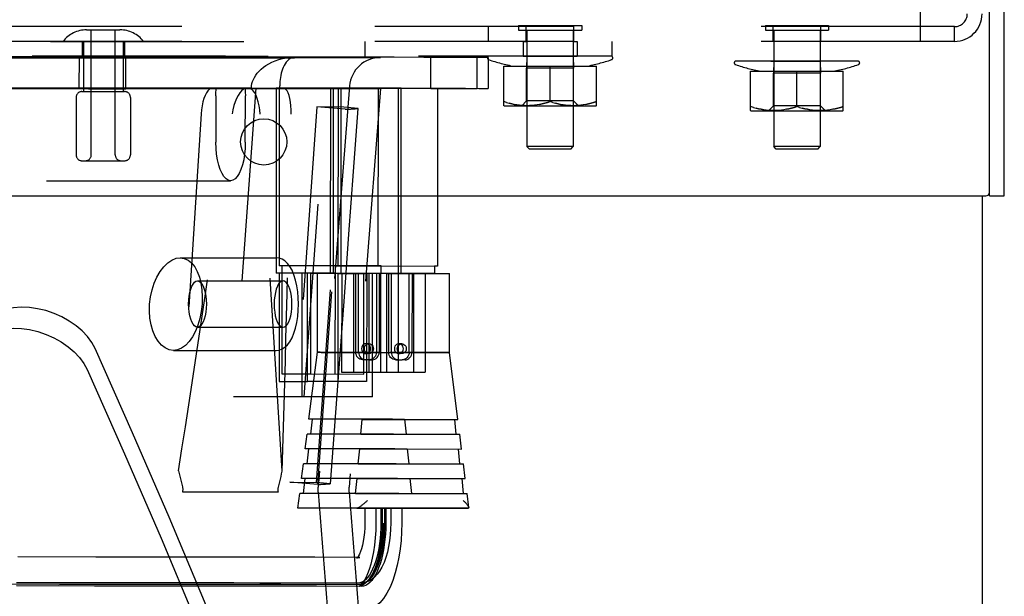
# Model space of a CAD drawing. Header units: inches. Extents: x 0 to 142, y 0 to 92.
# Tile 46 of 65: x 86.28 to 90.27, y 47.35 to 49.69. Entities that reach past the tile are written whole.
import ezdxf

# ---------------------------------------------------------------- set-up
doc = ezdxf.new("R2010")
doc.units = ezdxf.units.IN
doc.header["$LTSCALE"] = 7.824912
doc.header["$MEASUREMENT"] = 0
doc.linetypes.add('HIDDEN', pattern=[0.2, 0.1, -0.1])
doc.layers.get('0').update_dxf_attribs({"linetype": 'CONTINUOUS'})
for name, color, linetype in [('02___PRT_ALL_AXES', 7, 'CONTINUOUS'), ('03___PRT_ALL_CURVES', 7, 'CONTINUOUS'), ('BODY_1PC', 7, 'CONTINUOUS'), ('DEFAULT_2', 8, 'HIDDEN')]:
    doc.layers.add(name, color=color, linetype=linetype)
doc.styles.get("Standard").update_dxf_attribs({"font": 'arial.ttf'})
doc.dimstyles.new('DIMSTYLE_3', dxfattribs={"dimtxt": 0.627667, "dimasz": 0.836889, "dimexe": 0.09, "dimexo": 0.07, "dimgap": 0.0375, "dimtad": 0, "dimtih": 1, "dimtoh": 1, "dimzin": 4, "dimdsep": 46, "dimtxsty": 'Standard', "dimblk": '_FILLED', "dimblk1": '_FILLED', "dimblk2": '_FILLED', "dimcen": 0.09, "dimazin": 1, "dimtfac": 1, "dimtdec": 3, "dimtofl": 0, "dimtmove": 0, "dimatfit": 3, "dimldrblk": '_FILLED', "dimfxl": 1, "dimtolj": 1, "dimtzin": 4, "dimarcsym": 0})

# ---------------------------------------------------------------- blocks, each defined once
blk = doc.blocks.new('_FILLED')
at = {"color": 0, "linetype": 'ByBlock'}
blk.add_solid([(0, 0), (-1, 0.2), (-1, -0.2)], dxfattribs=at)
blk = doc.blocks.new('*D19')
at = {"layer": 'BODY_1PC', "color": 2, "linetype": 'Continuous'}
for p, q in [((75.1826, 39.7501), (78.8206, 39.7501)), ((88.9756, 39.7501), (85.3376, 39.7501))]:
    blk.add_line(p, q, dxfattribs=at)
at = {"layer": 'BODY_1PC', "color": 2, "linetype": 'Continuous', "xscale": 0.8368889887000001, "yscale": 0.8368889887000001, "zscale": 0.8368889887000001, "rotation": 180}
blk.add_blockref('_FILLED', (75.1826, 39.7501), dxfattribs=at)
at = {"layer": 'BODY_1PC', "color": 2, "linetype": 'Continuous', "xscale": 0.8368889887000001, "yscale": 0.8368889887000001, "zscale": 0.8368889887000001}
blk.add_blockref('_FILLED', (88.9756, 39.7501), dxfattribs=at)
at = {"layer": 'BODY_1PC', "color": 2, "linetype": 'Continuous', "insert": (82.0791, 40.0639), "char_height": 0.627667, "width": 5.889334, "attachment_point": 2, "line_spacing_factor": 0.9}
blk.add_mtext('13.79 USABLE\\PDEPTH', dxfattribs=at)

msp = doc.modelspace()

# ---------------------------------------------------------------- linework, layer by layer
at = {"color": 3, "linetype": 'Continuous'}
for p, q in [((90.2056, 48.9901), (90.2056, 51.9881)), ((90.2656, 48.9751), (90.2656, 51.9881)), ((76.3106, 48.9751), (90.1906, 48.9751)), ((90.1756, 48.9751), (90.1756, 5.1001))]:
    msp.add_line(p, q, dxfattribs=at)
at = {"color": 7, "linetype": 'Continuous'}
for q in [(90.2056, 48.9901), (90.2656, 48.9751)]:
    msp.add_line((90.2056, 48.9751), q, dxfattribs=at)
at = {"color": 3, "linetype": 'Continuous'}
msp.add_arc((90.1906, 48.9901), 0.015, 270, 360, dxfattribs=at)
at = {"layer": '02___PRT_ALL_AXES', "color": 8, "linetype": 'HIDDEN'}
for p, q in [((88.329, 49.6001), (88.329, 49.6601)), ((88.5221, 49.6601), (88.329, 49.6601)), ((88.5221, 49.6001), (88.5221, 49.6601)), ((89.329, 49.6001), (89.329, 49.6601)), ((89.5221, 49.6601), (89.329, 49.6601)), ((89.5221, 49.6001), (89.5221, 49.6601)), ((83.2721, 49.6001), (87.6756, 49.6001)), ((86.5301, 49.6001), (86.5301, 49.5401)), ((86.7011, 49.6001), (86.7011, 49.5401)), ((87.6756, 49.6001), (87.6756, 49.5401)), ((88.3161, 49.6001), (88.3161, 49.5401)), ((88.3161, 49.6001), (88.329, 49.6001)), ((88.5221, 49.6001), (88.329, 49.6001)), ((88.5221, 49.6001), (88.5351, 49.6001)), ((88.5351, 49.6001), (88.5351, 49.5401)), ((89.5221, 49.6001), (89.329, 49.6001)), ((78.6756, 49.5401), (87.6756, 49.5401)), ((88.3161, 49.5401), (88.5351, 49.5401)), ((86.5356, 49.3971), (86.6956, 49.3971)), ((86.5056, 49.3736), (86.5056, 49.1406)), ((86.7256, 49.3736), (86.7256, 49.1406)), ((87.6754, 47.7099), (87.6753, 47.6499)), ((87.6754, 47.7099), (87.7453, 47.7098)), ((87.7201, 47.7098), (87.72, 47.6498)), ((87.7411, 47.7098), (87.7515, 47.7098)), ((87.7551, 47.7098), (87.7804, 47.7098)), ((87.7804, 47.7098), (87.7803, 47.6498)), ((87.8032, 47.7098), (87.8214, 47.7098)), ((87.8214, 47.7098), (87.825, 47.7098)), ((87.8251, 47.7098), (87.825, 47.6498)), ((87.825, 47.7098), (87.8251, 47.7098))]:
    msp.add_line(p, q, dxfattribs=at)
for points in [[(87.7201, 47.7098), (87.7205, 47.7098), (87.7411, 47.7098)], [(87.7515, 47.7098), (87.7572, 47.7098), (87.769, 47.7098)], [(87.769, 47.7098), (87.7751, 47.7098), (87.7869, 47.7098)], [(87.7869, 47.7098), (87.7926, 47.7098), (87.8032, 47.7098)]]:
    msp.add_lwpolyline(points, dxfattribs=at)
at = {"layer": '02___PRT_ALL_AXES', "color": 3, "linetype": 'Continuous'}
msp.add_circle((87.2656, 49.1931), 0.0935, dxfattribs=at)
at = {"layer": '03___PRT_ALL_CURVES', "color": 8, "linetype": 'HIDDEN'}
for points in [[(87.7502, 47.6498), (87.7483, 47.6013), (87.7429, 47.5546), (87.7341, 47.5115), (87.7221, 47.4731), (87.7076, 47.4421), (87.6912, 47.4191), (87.6733, 47.4049), (87.6544, 47.4)], [(87.6544, 47.4), (87.3343, 47.4004), (86.9262, 47.4009), (86.4386, 47.4014), (85.8814, 47.4019), (85.2504, 47.4023), (84.5835, 47.4028)]]:
    msp.add_lwpolyline(points, dxfattribs=at)
at = {"layer": 'DEFAULT_2', "color": 8, "linetype": 'HIDDEN'}
for p, q in [((89.9256, 49.6001), (89.9256, 50.3163)), ((90.0636, 49.6601), (70.7671, 49.6601)), ((88.1756, 49.6001), (88.1756, 49.6601)), ((88.2976, 49.6641), (88.2976, 49.6461)), ((88.2976, 49.6641), (88.5536, 49.6641)), ((88.5536, 49.6641), (88.5536, 49.6461)), ((89.2976, 49.6641), (89.2976, 49.6461)), ((89.2976, 49.6641), (89.5536, 49.6641)), ((89.5536, 49.6641), (89.5536, 49.6461)), ((90.0636, 49.6001), (90.0636, 49.6601)), ((86.5478, 49.6471), (86.6833, 49.6471)), ((86.5671, 49.1406), (86.5671, 49.6471)), ((86.6641, 49.1406), (86.6641, 49.6471)), ((88.2976, 49.6461), (88.5536, 49.6461)), ((88.3316, 49.6461), (88.3316, 49.1741)), ((88.5196, 49.6461), (88.5196, 49.1741)), ((89.2976, 49.6461), (89.5536, 49.6461)), ((89.3316, 49.6461), (89.3316, 49.1741)), ((89.5196, 49.6461), (89.5196, 49.1741)), ((90.0636, 49.6001), (70.7671, 49.6001)), ((86.5356, 49.6001), (86.5356, 49.3971)), ((86.6956, 49.6001), (86.6956, 49.3971)), ((88.6756, 49.6001), (88.6756, 49.5401)), ((88.6756, 49.5401), (77.6756, 49.5401)), ((88.3195, 49.5401), (88.3318, 49.5384)), ((88.3318, 49.5384), (88.3306, 49.4912)), ((88.5194, 49.5384), (88.3318, 49.5384)), ((88.5316, 49.5401), (88.5194, 49.5384)), ((88.5194, 49.5384), (88.5206, 49.4912)), ((88.6756, 49.5401), (88.6756, 49.5401)), ((84.8206, 49.5366), (87.3908, 49.5359)), ((86.5186, 49.4089), (86.5187, 49.5371)), ((86.5258, 49.5371), (86.5187, 49.5371)), ((86.5258, 49.5339), (86.5187, 49.5339)), ((86.5559, 49.5371), (86.5258, 49.5371)), ((86.5559, 49.5338), (86.5258, 49.5339)), ((86.5849, 49.5371), (86.5559, 49.5371)), ((86.5849, 49.5338), (86.5559, 49.5338)), ((86.6172, 49.537), (86.5849, 49.5371)), ((86.6172, 49.5338), (86.5849, 49.5338)), ((86.649, 49.537), (86.6172, 49.537)), ((86.649, 49.5338), (86.6172, 49.5338)), ((86.6764, 49.537), (86.649, 49.537)), ((86.6764, 49.5338), (86.649, 49.5338)), ((86.7058, 49.537), (86.6764, 49.537)), ((86.7058, 49.5338), (86.6764, 49.5338)), ((86.7067, 49.537), (86.7058, 49.537)), ((86.7067, 49.5338), (86.7058, 49.5338)), ((86.7066, 49.4088), (86.7067, 49.537)), ((87.9425, 49.4098), (87.9425, 49.5348)), ((87.9497, 49.5348), (87.9425, 49.5348)), ((87.9797, 49.5348), (87.9497, 49.5348)), ((88.0088, 49.5348), (87.9797, 49.5348)), ((88.041, 49.5347), (88.0088, 49.5348)), ((88.0728, 49.5347), (88.041, 49.5347)), ((88.1003, 49.5347), (88.0728, 49.5347)), ((88.1297, 49.5347), (88.1003, 49.5347)), ((88.1305, 49.5347), (88.1297, 49.5347)), ((88.1305, 49.4097), (88.1305, 49.5347)), ((88.1752, 49.5347), (88.1751, 49.4097)), ((88.2381, 49.3399), (88.2381, 49.4993)), ((88.2381, 49.4993), (88.6131, 49.4993)), ((88.4256, 49.3567), (88.4256, 49.4993)), ((88.6131, 49.3399), (88.6131, 49.4993)), ((89.6756, 49.5201), (89.1755, 49.5201)), ((89.3195, 49.5201), (89.3318, 49.5184)), ((89.3318, 49.5184), (89.3306, 49.4712)), ((89.5194, 49.5184), (89.3318, 49.5184)), ((89.5316, 49.5201), (89.5194, 49.5184)), ((89.5194, 49.5184), (89.5206, 49.4712)), ((88.3306, 49.3593), (88.3306, 49.4912)), ((88.5206, 49.4912), (88.3306, 49.4912)), ((88.5206, 49.3593), (88.5206, 49.4912)), ((89.2381, 49.3199), (89.2381, 49.4793)), ((89.2381, 49.4793), (89.6131, 49.4793)), ((89.3306, 49.3393), (89.3306, 49.4712)), ((89.5206, 49.4712), (89.3306, 49.4712)), ((89.4256, 49.3367), (89.4256, 49.4793)), ((89.5206, 49.3393), (89.5206, 49.4712)), ((89.6131, 49.3199), (89.6131, 49.4793)), ((87.331, 49.4173), (87.3309, 49.4205)), ((87.6135, 49.4197), (87.4867, 47.7947)), ((86.5186, 49.4121), (86.5555, 49.4121)), ((86.5186, 49.4089), (86.5555, 49.4088)), ((86.5291, 49.3971), (86.7021, 49.3971)), ((86.5555, 49.4121), (86.5843, 49.4121)), ((86.5555, 49.4088), (86.5843, 49.4088)), ((86.5843, 49.4121), (86.6164, 49.412)), ((86.5843, 49.4088), (86.6164, 49.4088)), ((86.6164, 49.412), (86.6482, 49.412)), ((86.6164, 49.4088), (86.6482, 49.4088)), ((86.6482, 49.412), (86.6758, 49.412)), ((86.6482, 49.4088), (86.6758, 49.4088)), ((86.6758, 49.412), (86.7057, 49.412)), ((86.6758, 49.4088), (86.7057, 49.4088)), ((86.7057, 49.412), (86.7066, 49.412)), ((86.7057, 49.4088), (86.7066, 49.4088)), ((87.0591, 49.4111), (87.0591, 49.4111)), ((87.1988, 49.4111), (87.0591, 49.4111)), ((87.0718, 49.3801), (87.0717, 49.1921)), ((87.233, 49.4112), (87.1426, 48.1612)), ((87.19, 49.4109), (87.331, 49.4109)), ((87.1911, 49.1919), (87.1912, 49.3799)), ((87.214, 49.411), (87.1988, 49.4111)), ((87.2039, 49.4109), (87.3436, 49.4108)), ((87.3165, 49.4111), (87.3161, 48.6611)), ((87.5475, 49.4111), (87.3165, 49.4111)), ((87.328, 49.4111), (87.3276, 48.6911)), ((87.3436, 49.4108), (87.331, 49.4109)), ((87.4296, 48.1607), (87.52, 49.4107)), ((87.8225, 49.4106), (87.52, 49.4107)), ((87.5355, 49.4111), (87.5352, 48.6611)), ((87.5475, 49.4111), (87.5471, 48.6611)), ((87.5678, 48.6907), (87.5681, 49.4107)), ((87.5681, 49.4107), (87.9055, 49.4106)), ((87.5792, 48.6607), (87.5796, 49.4107)), ((87.7381, 49.4099), (87.6121, 47.7947)), ((87.7299, 49.411), (87.6653, 49.411)), ((87.7295, 48.691), (87.7299, 49.411)), ((87.7299, 49.411), (87.97, 49.4106)), ((87.8106, 49.4106), (87.8102, 48.6606)), ((87.8222, 48.6606), (87.8225, 49.4106)), ((87.9425, 49.4098), (87.9794, 49.4098)), ((87.97, 49.4106), (87.9697, 48.6906)), ((87.9794, 49.4098), (88.0081, 49.4098)), ((88.0081, 49.4098), (88.0402, 49.4097)), ((88.0402, 49.4097), (88.0721, 49.4097)), ((88.0721, 49.4097), (88.0996, 49.4097)), ((88.0996, 49.4097), (88.1295, 49.4097)), ((88.1295, 49.4097), (88.1305, 49.4097)), ((88.2391, 49.3393), (88.2377, 49.3401)), ((88.249, 49.3532), (88.2381, 49.3567)), ((88.2391, 49.3393), (88.6121, 49.3393)), ((88.3306, 49.3593), (88.3106, 49.3393)), ((88.3318, 49.3399), (88.3216, 49.3401)), ((88.5206, 49.3593), (88.3306, 49.3593)), ((88.3625, 49.3418), (88.3728, 49.3433)), ((88.4365, 49.3532), (88.4256, 49.3567)), ((88.5193, 49.3399), (88.5091, 49.3401)), ((88.5206, 49.3593), (88.5406, 49.3393)), ((88.55, 49.3418), (88.5603, 49.3433)), ((88.6121, 49.3393), (88.6135, 49.3401)), ((89.3306, 49.3393), (89.3106, 49.3193)), ((89.5206, 49.3393), (89.3306, 49.3393)), ((89.5206, 49.3393), (89.5406, 49.3193)), ((87.0119, 49.3063), (86.9208, 47.8607)), ((87.3408, 47.86), (87.251, 49.306)), ((87.4814, 49.3354), (87.3714, 47.8159)), ((87.4798, 47.8142), (87.5897, 49.3337)), ((87.5897, 49.3337), (87.4814, 49.3354)), ((87.5953, 49.3254), (87.4814, 49.3354)), ((87.4845, 47.806), (87.5953, 49.3254)), ((87.6485, 49.3286), (87.5897, 49.3337)), ((89.2391, 49.3193), (89.2377, 49.3201)), ((89.249, 49.3332), (89.2381, 49.3367)), ((89.2391, 49.3193), (89.6121, 49.3193)), ((89.3318, 49.3199), (89.3216, 49.3201)), ((89.3625, 49.3218), (89.3728, 49.3233)), ((89.4365, 49.3332), (89.4256, 49.3367)), ((89.5193, 49.3199), (89.5091, 49.3201)), ((89.55, 49.3218), (89.5603, 49.3233)), ((89.6121, 49.3193), (89.6135, 49.3201)), ((88.5196, 49.1741), (88.3316, 49.1741)), ((88.3416, 49.1641), (88.3316, 49.1741)), ((88.5096, 49.1641), (88.3416, 49.1641)), ((88.5096, 49.1641), (88.5196, 49.1741)), ((89.5196, 49.1741), (89.3316, 49.1741)), ((89.3416, 49.1641), (89.3316, 49.1741)), ((89.5096, 49.1641), (89.3416, 49.1641)), ((89.5096, 49.1641), (89.5196, 49.1741)), ((86.5291, 49.1171), (86.7021, 49.1171)), ((84.8204, 49.0366), (87.1314, 49.036)), ((86.9271, 48.724), (87.3161, 48.7239)), ((87.4316, 48.6611), (87.3161, 48.6611)), ((87.7295, 48.691), (87.3276, 48.6911)), ((87.3281, 48.6611), (87.3279, 48.2236)), ((87.3396, 48.6911), (87.3394, 48.2536)), ((87.4197, 48.6611), (87.4194, 48.1611)), ((87.5352, 48.6611), (87.4197, 48.6611)), ((87.4436, 48.6611), (87.4316, 48.6611)), ((87.4434, 48.2236), (87.4436, 48.6611)), ((87.4551, 48.661), (87.4549, 48.2535)), ((87.7629, 48.661), (87.4551, 48.661)), ((87.4828, 48.3413), (87.483, 48.661)), ((87.5471, 48.6611), (87.5352, 48.6611)), ((87.5556, 48.2532), (87.5558, 48.6907)), ((87.5558, 48.6907), (87.9577, 48.6906)), ((87.5671, 48.2232), (87.5673, 48.6607)), ((87.5673, 48.6607), (87.6828, 48.6607)), ((87.5815, 48.661), (87.5813, 48.261)), ((87.6293, 48.6609), (87.5815, 48.661)), ((87.6293, 48.6609), (87.6291, 48.2609)), ((87.8104, 48.6608), (87.6293, 48.6609)), ((87.6386, 48.3409), (87.6388, 48.6609)), ((87.6502, 48.6609), (87.6388, 48.6609)), ((87.6501, 48.3409), (87.6502, 48.6609)), ((87.7334, 48.6609), (87.6502, 48.6609)), ((87.6711, 48.2532), (87.6713, 48.6607)), ((87.6828, 48.6607), (87.6826, 48.2232)), ((87.6947, 48.6607), (87.6828, 48.6607)), ((87.6913, 48.6608), (87.6911, 48.2608)), ((87.7391, 48.6607), (87.6913, 48.6608)), ((87.8102, 48.6606), (87.6947, 48.6607)), ((87.7064, 48.1606), (87.7067, 48.6606)), ((87.7219, 48.6609), (87.7218, 48.3409)), ((87.7415, 48.691), (87.7295, 48.691)), ((87.7334, 48.6609), (87.7332, 48.3409)), ((87.7391, 48.6607), (87.739, 48.2607)), ((87.9202, 48.6607), (87.7391, 48.6607)), ((87.7415, 48.661), (87.7415, 48.691)), ((87.9577, 48.6606), (87.7415, 48.661)), ((87.7626, 48.6609), (87.7624, 48.2609)), ((87.7629, 48.661), (87.8021, 48.6609)), ((87.7717, 48.6607), (87.7716, 48.3407)), ((87.7832, 48.6607), (87.7717, 48.6607)), ((87.7831, 48.3407), (87.7832, 48.6607)), ((87.8021, 48.6609), (88.0187, 48.6606)), ((87.8104, 48.6608), (87.8102, 48.2608)), ((87.8222, 48.6606), (87.8102, 48.6606)), ((87.8547, 48.3407), (87.8549, 48.6607)), ((87.8664, 48.6607), (87.8662, 48.3407)), ((87.8724, 48.6607), (87.8722, 48.2607)), ((87.9202, 48.6607), (87.92, 48.2607)), ((87.9577, 48.6906), (87.9577, 48.6606)), ((87.9697, 48.6906), (87.9577, 48.6906)), ((88.0186, 48.3409), (88.0187, 48.6606)), ((86.9973, 48.6305), (87.3438, 48.6304)), ((86.9973, 48.4425), (87.3437, 48.4424)), ((86.8997, 48.349), (87.316, 48.3489)), ((87.449, 48.0701), (87.4828, 48.3413)), ((87.6994, 48.3407), (87.4851, 48.341)), ((87.4979, 48.341), (87.7628, 48.341)), ((87.6917, 48.3759), (87.6802, 48.3759)), ((88.0163, 48.3406), (87.802, 48.3409)), ((87.8247, 48.3757), (87.8132, 48.3757)), ((88.0521, 48.0696), (88.0186, 48.3409)), ((87.694, 48.3109), (87.6663, 48.3109)), ((87.6778, 48.3109), (87.6663, 48.3109)), ((87.6663, 48.3109), (87.6663, 48.3109)), ((87.6778, 48.3109), (87.6778, 48.3109)), ((87.6916, 48.3359), (87.6802, 48.3359)), ((87.694, 48.3109), (87.7055, 48.3109)), ((87.7349, 48.3407), (87.7311, 48.3407)), ((87.7349, 48.3407), (88.0001, 48.3406)), ((87.7993, 48.3107), (87.827, 48.3107)), ((87.8107, 48.3107), (87.7993, 48.3107)), ((87.7993, 48.3107), (87.7993, 48.3107)), ((87.8107, 48.3107), (87.8108, 48.3107)), ((87.8246, 48.3357), (87.8131, 48.3357)), ((87.8385, 48.3107), (87.827, 48.3107)), ((87.3279, 48.2236), (87.4434, 48.2236)), ((87.3394, 48.2536), (87.4549, 48.2535)), ((87.6826, 48.2232), (87.4434, 48.2236)), ((87.4549, 48.2535), (87.6711, 48.2532)), ((87.5813, 48.261), (87.7624, 48.2609)), ((87.6911, 48.2608), (87.8722, 48.2607)), ((87.7624, 48.2609), (87.8102, 48.2608)), ((87.8722, 48.2607), (87.92, 48.2607)), ((87.4194, 48.1611), (87.1426, 48.1612)), ((87.7064, 48.1606), (87.4194, 48.1611)), ((87.7866, 48.07), (87.449, 48.0701)), ((87.4618, 48.07), (87.4554, 48.01)), ((87.6586, 48.0097), (87.665, 48.0697)), ((87.665, 48.0697), (88.0521, 48.0696)), ((87.7866, 48.07), (87.8362, 48.0699)), ((87.8362, 48.0699), (87.8425, 48.0099)), ((88.0457, 48.0096), (88.0394, 48.0696)), ((87.4341, 47.9501), (87.4416, 48.0101)), ((87.7918, 48.01), (87.4416, 48.0101)), ((87.6586, 48.0097), (88.0457, 48.0096)), ((87.7918, 48.01), (87.8425, 48.0099)), ((88.0457, 48.0096), (88.0595, 48.0096)), ((88.0669, 47.9496), (88.0595, 48.0096)), ((87.7971, 47.95), (87.4341, 47.9501)), ((87.4468, 47.95), (87.4404, 47.89)), ((87.6479, 47.8897), (87.6543, 47.9497)), ((87.6543, 47.9497), (88.0669, 47.9496)), ((87.7971, 47.95), (87.8467, 47.9499)), ((87.8467, 47.9499), (87.8531, 47.8899)), ((88.0605, 47.8896), (88.0542, 47.9496)), ((87.4192, 47.8301), (87.4266, 47.8901)), ((87.8024, 47.89), (87.4266, 47.8901)), ((87.6479, 47.8897), (88.0605, 47.8896)), ((87.8024, 47.89), (87.8531, 47.8899)), ((88.0605, 47.8896), (88.0743, 47.8896)), ((88.0818, 47.8296), (88.0743, 47.8896)), ((87.8076, 47.83), (87.4192, 47.8301)), ((87.4319, 47.8301), (87.4255, 47.7701)), ((87.6373, 47.7697), (87.6437, 47.8297)), ((87.6437, 47.8297), (88.0818, 47.8296)), ((87.8076, 47.83), (87.8573, 47.8299)), ((87.8573, 47.8299), (87.8636, 47.7699)), ((88.0754, 47.7696), (88.069, 47.8296)), ((87.3714, 47.8159), (87.4798, 47.8142)), ((87.4845, 47.806), (87.3714, 47.8159)), ((87.5366, 47.8092), (87.4798, 47.8142)), ((87.4867, 47.7754), (87.4867, 47.7947)), ((87.6121, 47.7753), (87.6121, 47.7947)), ((86.9364, 47.7766), (87.1584, 47.7763)), ((87.1584, 47.7763), (87.325, 47.776)), ((87.4042, 47.7101), (87.4117, 47.7701)), ((87.8129, 47.77), (87.4117, 47.7701)), ((87.4867, 47.7754), (87.6119, 46.1503)), ((87.6121, 47.7753), (87.7366, 46.1599)), ((87.6373, 47.7697), (88.0754, 47.7696)), ((87.8129, 47.77), (87.8636, 47.7699)), ((88.0754, 47.7696), (88.0892, 47.7696)), ((88.0962, 47.7126), (88.0892, 47.7696)), ((87.8182, 47.71), (87.4042, 47.7101)), ((87.643, 47.7097), (87.6429, 47.7097)), ((87.6429, 47.7097), (88.0937, 47.7096)), ((87.7403, 47.7098), (87.7403, 47.6498)), ((87.7453, 47.7098), (87.7453, 47.6498)), ((87.7551, 47.7098), (87.7551, 47.6498)), ((87.7601, 47.7098), (87.7601, 47.6498)), ((87.8573, 47.7099), (87.8182, 47.71)), ((88.0937, 47.7096), (87.8573, 47.7099)), ((88.0937, 47.7096), (88.0938, 47.7096)), ((87.4723, 47.5111), (87.2571, 47.5114)), ((87.6544, 47.5109), (87.4723, 47.5111)), ((86.5799, 47.4077), (86.2636, 47.408)), ((86.5799, 47.3947), (86.2636, 47.395)), ((86.5912, 47.4077), (86.4358, 47.4079)), ((86.5912, 47.3947), (86.4358, 47.3949)), ((86.74, 47.4076), (86.5799, 47.4077)), ((86.74, 47.3946), (86.5799, 47.3947)), ((86.882, 47.4075), (86.7282, 47.4076)), ((86.882, 47.3945), (86.7282, 47.3946)), ((87.131, 47.4072), (86.8697, 47.4075)), ((87.131, 47.3942), (86.8697, 47.3945)), ((87.1441, 47.4072), (87.0167, 47.4073)), ((87.1441, 47.3942), (87.0167, 47.3943)), ((87.2638, 47.407), (87.131, 47.4072)), ((87.2638, 47.394), (87.131, 47.3942)), ((87.4651, 47.4067), (87.2503, 47.407)), ((87.4651, 47.3937), (87.2503, 47.394)), ((87.4793, 47.4067), (87.2638, 47.407)), ((87.4793, 47.3937), (87.2638, 47.394)), ((87.647, 47.4065), (87.4651, 47.4067)), ((87.647, 47.3935), (87.4651, 47.3937)), ((87.6618, 47.4065), (87.4793, 47.4067)), ((87.6618, 47.3935), (87.4793, 47.3937)), ((87.6532, 47.394), (87.647, 47.3935)), ((87.6676, 47.407), (87.6618, 47.4065))]:
    msp.add_line(p, q, dxfattribs=at)
for points in [[(88.1751, 49.5347), (88.1687, 49.5348), (88.1395, 49.535), (88.0872, 49.5352), (88.0119, 49.5354), (87.914, 49.5356), (87.7941, 49.5358), (87.6526, 49.536), (87.4903, 49.5362), (87.308, 49.5365), (87.1063, 49.5367), (86.8864, 49.5369), (86.6494, 49.5371), (86.3964, 49.5374), (86.1286, 49.5376), (85.8471, 49.5378), (85.248, 49.5383)], [(85.4567, 49.5341), (85.7102, 49.5341), (85.9529, 49.5341), (86.4017, 49.534)], [(86.1831, 49.5373), (86.6052, 49.5369), (86.7947, 49.5367), (86.9687, 49.5365), (87.1265, 49.5363), (87.2671, 49.5361), (87.3908, 49.5359)], [(86.4017, 49.534), (86.6058, 49.534), (86.7952, 49.5341), (86.9692, 49.5341), (87.1268, 49.5341), (87.2676, 49.5342), (87.3908, 49.5343), (87.496, 49.5344), (87.5827, 49.5344), (87.6505, 49.5346), (87.6991, 49.5347), (87.7194, 49.5347)], [(87.2156, 49.4207), (87.2175, 49.4291), (87.2202, 49.4375), (87.2237, 49.446), (87.2281, 49.4544), (87.2333, 49.4628), (87.2394, 49.4712), (87.2466, 49.4794), (87.2548, 49.4874), (87.2641, 49.4953), (87.2745, 49.5027), (87.2861, 49.5097), (87.2987, 49.5162), (87.3124, 49.5219), (87.327, 49.5268), (87.3423, 49.5307), (87.3581, 49.5336), (87.3743, 49.5353), (87.3907, 49.5359)], [(87.3908, 49.5359), (87.3847, 49.5353), (87.3788, 49.5336), (87.3729, 49.5307), (87.3673, 49.5267), (87.3619, 49.5218), (87.3569, 49.5161), (87.3524, 49.5096), (87.3482, 49.5026), (87.3446, 49.4951), (87.3414, 49.4873), (87.3386, 49.4792), (87.3363, 49.471), (87.3345, 49.4626), (87.333, 49.4542), (87.3319, 49.4458), (87.3312, 49.4373), (87.3309, 49.4289), (87.3309, 49.4205)], [(87.7194, 49.5347), (87.7284, 49.5348), (87.7382, 49.5349), (87.7284, 49.5351), (87.6991, 49.5352), (87.6505, 49.5354), (87.5827, 49.5356), (87.496, 49.5357), (87.3908, 49.5359)], [(87.2156, 49.4207), (87.2153, 49.4191), (87.2151, 49.4175), (87.2148, 49.4159), (87.2145, 49.4143), (87.2142, 49.4127), (87.214, 49.411)], [(85.2586, 49.4133), (85.8598, 49.4128), (86.1422, 49.4126), (86.4108, 49.4124), (86.6642, 49.4121), (86.9014, 49.4119), (87.121, 49.4117), (87.3222, 49.4114), (87.5035, 49.4112), (87.6653, 49.411)], [(85.5989, 49.4091), (85.8616, 49.4091), (86.3465, 49.409)], [(86.3465, 49.409), (86.5664, 49.409), (86.7701, 49.4091), (86.9563, 49.4091), (87.1244, 49.4091), (87.2734, 49.4092), (87.4028, 49.4093), (87.5117, 49.4094), (87.5999, 49.4095), (87.6665, 49.4096), (87.7116, 49.4097), (87.7347, 49.4099), (87.7381, 49.4099)], [(87.0591, 49.4111), (87.0523, 49.4098), (87.0458, 49.4062), (87.0395, 49.4001), (87.0335, 49.3918), (87.0281, 49.3814), (87.0233, 49.3691), (87.0192, 49.3552), (87.0159, 49.3399), (87.0135, 49.3237), (87.0119, 49.3063)], [(87.0718, 49.3801), (87.0718, 49.3853), (87.0719, 49.3905), (87.0721, 49.3957), (87.0723, 49.4008), (87.0726, 49.406), (87.073, 49.4111)], [(87.1988, 49.4111), (87.1913, 49.4098), (87.1837, 49.4062), (87.1761, 49.4001), (87.1688, 49.3918), (87.1619, 49.3815), (87.1555, 49.3692), (87.1497, 49.3553), (87.1447, 49.34), (87.1407, 49.3235), (87.1376, 49.3063)], [(87.19, 49.4109), (87.1904, 49.4058), (87.1907, 49.4006), (87.1909, 49.3955), (87.1911, 49.3903), (87.1912, 49.3851), (87.1912, 49.3799)], [(87.251, 49.306), (87.2495, 49.3233), (87.247, 49.3396), (87.2437, 49.3549), (87.2396, 49.3688), (87.2348, 49.3811), (87.2294, 49.3915), (87.2235, 49.3998), (87.2172, 49.4059), (87.2107, 49.4096), (87.2039, 49.4109)], [(87.331, 49.4109), (87.331, 49.4125), (87.331, 49.4141), (87.331, 49.4173)], [(87.3768, 49.3059), (87.3767, 49.3231), (87.3758, 49.3395), (87.3742, 49.3548), (87.3717, 49.3688), (87.3685, 49.3811), (87.3646, 49.3915), (87.3601, 49.3998), (87.355, 49.4059), (87.3495, 49.4096), (87.3436, 49.4108)], [(87.9055, 49.4106), (88.0056, 49.4104), (88.0826, 49.4102), (88.1366, 49.41), (88.1674, 49.4099), (88.1751, 49.4097)], [(88.249, 49.3532), (88.2598, 49.3501), (88.2703, 49.3474), (88.2806, 49.3452), (88.2909, 49.3433), (88.3012, 49.3418), (88.3114, 49.3408)], [(88.3216, 49.3401), (88.3114, 49.3408), (88.3012, 49.3418), (88.2909, 49.3433), (88.2806, 49.3452), (88.2703, 49.3474), (88.2598, 49.3501)], [(88.3625, 49.3418), (88.3523, 49.3408), (88.342, 49.3401), (88.3318, 49.3399)], [(88.3318, 49.3399), (88.3421, 49.3401), (88.3523, 49.3408)], [(88.383, 49.3452), (88.3727, 49.3433), (88.3625, 49.3418)], [(88.4256, 49.3567), (88.4146, 49.3532), (88.4039, 49.3501), (88.3934, 49.3474), (88.383, 49.3452)], [(88.383, 49.3452), (88.3934, 49.3474), (88.4039, 49.3501), (88.4146, 49.3532), (88.4256, 49.3567)], [(88.4365, 49.3532), (88.4473, 49.3501), (88.4578, 49.3474), (88.4681, 49.3452), (88.4784, 49.3433), (88.4887, 49.3418), (88.4989, 49.3408)], [(88.5091, 49.3401), (88.4989, 49.3408), (88.4887, 49.3418), (88.4784, 49.3433), (88.4681, 49.3452), (88.4578, 49.3474), (88.4473, 49.3501)], [(88.55, 49.3418), (88.5398, 49.3408), (88.5295, 49.3401), (88.5193, 49.3399)], [(88.5193, 49.3399), (88.5296, 49.3401), (88.5398, 49.3408)], [(88.5705, 49.3452), (88.5602, 49.3433), (88.55, 49.3418)], [(88.6131, 49.3567), (88.6021, 49.3532), (88.5914, 49.3501), (88.5809, 49.3474), (88.5705, 49.3452)], [(88.5705, 49.3452), (88.5809, 49.3474), (88.5914, 49.3501), (88.6021, 49.3532), (88.6131, 49.3567)], [(87.5366, 47.8092), (87.5552, 48.0608), (87.5737, 48.313), (87.5923, 48.5658), (87.611, 48.8194), (87.6297, 49.0736), (87.6485, 49.3286)], [(89.249, 49.3332), (89.2598, 49.3301), (89.2703, 49.3274), (89.2806, 49.3252), (89.2909, 49.3233), (89.3012, 49.3218), (89.3114, 49.3208)], [(89.3216, 49.3201), (89.3114, 49.3208), (89.3012, 49.3218), (89.2909, 49.3233), (89.2806, 49.3252), (89.2703, 49.3274), (89.2598, 49.3301)], [(89.3625, 49.3218), (89.3523, 49.3208), (89.342, 49.3201), (89.3318, 49.3199)], [(89.3318, 49.3199), (89.3421, 49.3201), (89.3523, 49.3208)], [(89.383, 49.3252), (89.3727, 49.3233), (89.3625, 49.3218)], [(89.4256, 49.3367), (89.4146, 49.3332), (89.4039, 49.3301), (89.3934, 49.3274), (89.383, 49.3252)], [(89.383, 49.3252), (89.3934, 49.3274), (89.4039, 49.3301), (89.4146, 49.3332), (89.4256, 49.3367)], [(89.4365, 49.3332), (89.4473, 49.3301), (89.4578, 49.3274), (89.4681, 49.3252), (89.4784, 49.3233), (89.4887, 49.3218), (89.4989, 49.3208)], [(89.5091, 49.3201), (89.4989, 49.3208), (89.4887, 49.3218), (89.4784, 49.3233), (89.4681, 49.3252), (89.4578, 49.3274), (89.4473, 49.3301)], [(89.55, 49.3218), (89.5398, 49.3208), (89.5295, 49.3201), (89.5193, 49.3199)], [(89.5193, 49.3199), (89.5296, 49.3201), (89.5398, 49.3208)], [(89.5705, 49.3252), (89.5602, 49.3233), (89.55, 49.3218)], [(89.6131, 49.3367), (89.6021, 49.3332), (89.5914, 49.3301), (89.5809, 49.3274), (89.5705, 49.3252)], [(89.5705, 49.3252), (89.5809, 49.3274), (89.5914, 49.3301), (89.6021, 49.3332), (89.6131, 49.3367)], [(87.1314, 49.036), (87.1222, 49.0379), (87.1131, 49.0434), (87.1045, 49.0527), (87.0966, 49.0652), (87.0895, 49.0809), (87.0833, 49.0994), (87.0784, 49.1204), (87.0747, 49.1432), (87.0725, 49.167), (87.0717, 49.1921)], [(87.1911, 49.1919), (87.1903, 49.1669), (87.1881, 49.1433), (87.1844, 49.1206), (87.1795, 49.0998), (87.1735, 49.0814), (87.1664, 49.0658), (87.1585, 49.0531), (87.15, 49.0438), (87.1409, 49.038), (87.1314, 49.036)], [(86.8034, 48.5366), (86.807, 48.5657), (86.8131, 48.594), (86.8218, 48.621), (86.8327, 48.646), (86.8458, 48.6685), (86.8605, 48.6878), (86.8765, 48.7035), (86.8934, 48.7149), (86.9105, 48.7218), (86.9271, 48.724)], [(86.9271, 48.724), (86.9439, 48.7215), (86.9594, 48.7145), (86.9735, 48.703), (86.986, 48.6875), (86.9965, 48.6683), (87.005, 48.6459), (87.0112, 48.621), (87.0151, 48.594), (87.0167, 48.5655), (87.0157, 48.5364)], [(87.4063, 48.5363), (87.4056, 48.5615), (87.4034, 48.5865), (87.3997, 48.6108), (87.3946, 48.6337), (87.388, 48.655), (87.3802, 48.6736), (87.3716, 48.6888), (87.3621, 48.7012), (87.3517, 48.7111), (87.3403, 48.7182), (87.3284, 48.7225), (87.3161, 48.7239)], [(86.9613, 48.5365), (86.9619, 48.5532), (86.9635, 48.5688), (86.9662, 48.5836), (86.9698, 48.597), (86.9742, 48.6085), (86.9793, 48.6178), (86.9849, 48.6247), (86.991, 48.629), (86.9973, 48.6304)], [(86.9973, 48.6304), (87.0034, 48.6291), (87.0095, 48.6249), (87.0152, 48.6181), (87.0203, 48.6088), (87.0247, 48.5973), (87.0284, 48.5838), (87.0311, 48.5689), (87.0327, 48.5531), (87.0333, 48.5364)], [(87.3438, 48.6303), (87.3377, 48.629), (87.3317, 48.6248), (87.326, 48.618), (87.3208, 48.6088), (87.3164, 48.5973), (87.3127, 48.5838), (87.31, 48.5689), (87.3084, 48.5532), (87.3078, 48.5364)], [(87.3797, 48.5363), (87.3791, 48.553), (87.3776, 48.5686), (87.3749, 48.5835), (87.3713, 48.5968), (87.3669, 48.6083), (87.3619, 48.6176), (87.3562, 48.6245), (87.3502, 48.6289), (87.3438, 48.6303)], [(86.5827, 48.3562), (86.5691, 48.381), (86.5517, 48.4047), (86.5304, 48.4275), (86.5056, 48.4487), (86.478, 48.4678), (86.448, 48.4846), (86.4162, 48.4987), (86.3832, 48.5099), (86.3497, 48.5179), (86.3163, 48.5226), (86.2837, 48.5239), (86.2524, 48.5217), (86.2231, 48.5161), (86.1963, 48.5072), (86.1729, 48.4953), (86.1526, 48.4802)], [(86.8997, 48.349), (86.8823, 48.3516), (86.8662, 48.3587), (86.8512, 48.3703), (86.8376, 48.386), (86.8259, 48.4054), (86.8163, 48.4279), (86.8091, 48.4529), (86.8045, 48.4797), (86.8026, 48.5079), (86.8034, 48.5366)], [(87.0157, 48.5364), (87.0123, 48.5071), (87.0067, 48.4786), (86.9987, 48.4514), (86.9887, 48.4262), (86.9767, 48.4037), (86.9632, 48.3845), (86.9483, 48.3691), (86.9324, 48.3579), (86.9158, 48.3512), (86.8997, 48.349)], [(86.9973, 48.4425), (86.9912, 48.4438), (86.9851, 48.4481), (86.9794, 48.4549), (86.9743, 48.4642), (86.9699, 48.4756), (86.9662, 48.4891), (86.9635, 48.5041), (86.9619, 48.5198), (86.9613, 48.5365)], [(87.0333, 48.5364), (87.0327, 48.5198), (87.0311, 48.5041), (87.0284, 48.4893), (87.0248, 48.4759), (87.0204, 48.4645), (87.0153, 48.4552), (87.0097, 48.4483), (87.0036, 48.444), (86.9973, 48.4425)], [(87.3078, 48.5364), (87.3084, 48.5198), (87.31, 48.5041), (87.3126, 48.4893), (87.3162, 48.4759), (87.3206, 48.4645), (87.3256, 48.4552), (87.3313, 48.4482), (87.3373, 48.4439), (87.3437, 48.4424)], [(87.316, 48.3489), (87.3283, 48.3503), (87.3403, 48.3546), (87.3517, 48.3618), (87.3621, 48.3716), (87.3716, 48.3841), (87.3802, 48.3994), (87.3881, 48.4181), (87.3947, 48.4394), (87.3998, 48.4623), (87.4034, 48.4864), (87.4056, 48.5112), (87.4063, 48.5363)], [(87.3437, 48.4424), (87.3498, 48.4437), (87.3559, 48.4479), (87.3615, 48.4547), (87.3667, 48.464), (87.3711, 48.4754), (87.3748, 48.4889), (87.3775, 48.5039), (87.3791, 48.5196), (87.3797, 48.5363)], [(86.1201, 48.3954), (86.1404, 48.4105), (86.1638, 48.4224), (86.1906, 48.4313), (86.2199, 48.4369), (86.2512, 48.4391), (86.2838, 48.4378), (86.3172, 48.4331), (86.3507, 48.4251), (86.3837, 48.4139), (86.4155, 48.3998), (86.4455, 48.383), (86.4731, 48.3639), (86.4979, 48.3427), (86.5192, 48.3199), (86.5366, 48.2962), (86.5502, 48.2713)], [(87.435, 46.3069), (87.3025, 46.6486), (87.1662, 46.9903), (87.0261, 47.3319), (86.8821, 47.6734), (86.7343, 48.0148), (86.5827, 48.3562)], [(87.4851, 48.3413), (87.4839, 48.3414), (87.4831, 48.3414), (87.4828, 48.3413)], [(87.4828, 48.3413), (87.4831, 48.3413), (87.4838, 48.3412), (87.4851, 48.341)], [(87.4979, 48.341), (87.4946, 48.3411), (87.4917, 48.3411), (87.4851, 48.3413)], [(87.6663, 48.3109), (87.6607, 48.3116), (87.6556, 48.3133), (87.6509, 48.316), (87.6467, 48.3197), (87.6433, 48.3242), (87.6408, 48.3294), (87.6392, 48.3349), (87.6386, 48.3409)], [(87.6501, 48.3409), (87.6507, 48.3349), (87.6522, 48.3294), (87.6548, 48.3242), (87.6582, 48.3197), (87.6624, 48.316), (87.6671, 48.3132), (87.6722, 48.3116), (87.6778, 48.3109)], [(87.6802, 48.3759), (87.6755, 48.3752), (87.6711, 48.3733), (87.6672, 48.3702), (87.6643, 48.3661), (87.6625, 48.3614), (87.6617, 48.3559)], [(87.6617, 48.3559), (87.6625, 48.3505), (87.6642, 48.3459), (87.6672, 48.3418), (87.6709, 48.3386), (87.6754, 48.3367), (87.6802, 48.3359)], [(87.6732, 48.3559), (87.6739, 48.3613), (87.6757, 48.366), (87.6787, 48.3701), (87.6824, 48.3732), (87.6869, 48.3752), (87.6917, 48.3759)], [(87.6916, 48.3359), (87.687, 48.3366), (87.6825, 48.3385), (87.6787, 48.3417), (87.6757, 48.3458), (87.6739, 48.3505), (87.6732, 48.3559)], [(87.6987, 48.3559), (87.6979, 48.3613), (87.6962, 48.366), (87.6932, 48.3701), (87.6895, 48.3732), (87.685, 48.3752), (87.6802, 48.3759)], [(87.6802, 48.3359), (87.6849, 48.3366), (87.6893, 48.3386), (87.6931, 48.3417), (87.6961, 48.3458), (87.6979, 48.3505), (87.6987, 48.3559)], [(87.7102, 48.3559), (87.7094, 48.3505), (87.7076, 48.3458), (87.7047, 48.3418), (87.7009, 48.3386), (87.6965, 48.3367), (87.6916, 48.3359)], [(87.6917, 48.3759), (87.6964, 48.3752), (87.7008, 48.3733), (87.7046, 48.3701), (87.7076, 48.366), (87.7094, 48.3613), (87.7102, 48.3559)], [(87.7218, 48.3409), (87.7212, 48.3349), (87.7196, 48.3294), (87.717, 48.3242), (87.7136, 48.3197), (87.7095, 48.316), (87.7047, 48.3133), (87.6996, 48.3116), (87.694, 48.3109)], [(87.7157, 48.341), (87.7122, 48.341), (87.7089, 48.341), (87.706, 48.341), (87.7034, 48.3409), (87.7012, 48.3408), (87.6995, 48.3407)], [(87.7055, 48.3109), (87.7111, 48.3116), (87.7162, 48.3132), (87.721, 48.316), (87.7251, 48.3197), (87.7285, 48.3242), (87.7311, 48.3293), (87.7326, 48.3349), (87.7332, 48.3409)], [(87.7311, 48.3407), (87.7233, 48.3408), (87.7157, 48.341)], [(87.7628, 48.341), (87.7665, 48.341), (87.7703, 48.341), (87.7781, 48.3411)], [(87.7781, 48.3411), (87.7857, 48.3412), (87.7892, 48.3413), (87.7925, 48.3413), (87.7954, 48.3412), (87.798, 48.3412), (87.8002, 48.3411), (87.8019, 48.341)], [(87.8132, 48.3757), (87.8085, 48.375), (87.804, 48.3731), (87.8002, 48.3699), (87.7972, 48.3659), (87.7954, 48.3612), (87.7947, 48.3557)], [(87.7947, 48.3557), (87.7954, 48.3503), (87.7972, 48.3457), (87.8001, 48.3416), (87.8039, 48.3384), (87.8083, 48.3365), (87.8131, 48.3357)], [(87.8062, 48.3557), (87.8069, 48.3611), (87.8087, 48.3658), (87.8116, 48.3699), (87.8154, 48.373), (87.8198, 48.375), (87.8247, 48.3757)], [(87.8246, 48.3357), (87.82, 48.3364), (87.8155, 48.3383), (87.8117, 48.3415), (87.8087, 48.3456), (87.8069, 48.3503), (87.8062, 48.3557)], [(87.8131, 48.3357), (87.8179, 48.3364), (87.8223, 48.3383), (87.8261, 48.3415), (87.8291, 48.3456), (87.8309, 48.3503), (87.8317, 48.3557)], [(87.8317, 48.3557), (87.8309, 48.3611), (87.8291, 48.3658), (87.8262, 48.3699), (87.8225, 48.373), (87.818, 48.375), (87.8132, 48.3757)], [(87.8431, 48.3557), (87.8424, 48.3503), (87.8406, 48.3456), (87.8377, 48.3416), (87.8339, 48.3384), (87.8295, 48.3364), (87.8246, 48.3357)], [(87.8247, 48.3757), (87.8294, 48.375), (87.8338, 48.3731), (87.8376, 48.3699), (87.8406, 48.3658), (87.8424, 48.3611), (87.8431, 48.3557)], [(88.0097, 48.3407), (88.0163, 48.3409), (88.0175, 48.3409), (88.0183, 48.3409), (88.0186, 48.3409)], [(88.0186, 48.3409), (88.0183, 48.3408), (88.0176, 48.3407), (88.0163, 48.3406)], [(87.7993, 48.3107), (87.7937, 48.3114), (87.7886, 48.3131), (87.7839, 48.3158), (87.7797, 48.3195), (87.7763, 48.324), (87.7737, 48.3292), (87.7722, 48.3347), (87.7716, 48.3407)], [(87.7831, 48.3407), (87.7837, 48.3347), (87.7852, 48.3291), (87.7878, 48.324), (87.7912, 48.3195), (87.7953, 48.3158), (87.8001, 48.313), (87.8052, 48.3114), (87.8107, 48.3107)], [(87.8547, 48.3407), (87.8541, 48.3347), (87.8526, 48.3291), (87.85, 48.324), (87.8466, 48.3195), (87.8425, 48.3158), (87.8377, 48.313), (87.8326, 48.3114), (87.827, 48.3107)], [(87.8385, 48.3107), (87.8441, 48.3113), (87.8492, 48.313), (87.8539, 48.3158), (87.8581, 48.3195), (87.8615, 48.324), (87.8641, 48.3291), (87.8656, 48.3347), (87.8662, 48.3407)], [(88, 48.3406), (88.0035, 48.3406), (88.0068, 48.3406), (88.0097, 48.3407)], [(86.5502, 48.2713), (86.7018, 47.93), (86.8496, 47.5886), (86.9936, 47.2471), (87.1337, 46.9055), (87.27, 46.5638), (87.4025, 46.2221)], [(86.9208, 47.8607), (86.9233, 47.8498), (86.9259, 47.839), (86.9285, 47.8282), (86.9311, 47.8174), (86.9337, 47.8067), (86.9364, 47.796)], [(87.3251, 47.7953), (87.3277, 47.806), (87.3304, 47.8167), (87.333, 47.8275), (87.3356, 47.8383), (87.3382, 47.8492), (87.3408, 47.86)], [(86.9364, 47.796), (86.9371, 47.7927), (86.9375, 47.7894), (86.9376, 47.786), (86.9375, 47.7827), (86.9371, 47.7796), (86.9364, 47.7766)], [(87.325, 47.776), (87.3244, 47.7793), (87.324, 47.7826), (87.3238, 47.7859), (87.324, 47.7892), (87.3244, 47.7923), (87.3251, 47.7953)], [(87.6854, 47.7411), (87.6833, 47.739), (87.681, 47.7368), (87.6787, 47.7347), (87.6763, 47.7325), (87.6739, 47.7304), (87.6714, 47.7282), (87.6688, 47.7261), (87.6663, 47.724), (87.6637, 47.722), (87.6612, 47.72), (87.6587, 47.7181), (87.6562, 47.7164), (87.6537, 47.7147), (87.6513, 47.7132), (87.6491, 47.7119), (87.6469, 47.7109), (87.6451, 47.7102), (87.6435, 47.7097)], [(88.0741, 47.741), (88.0763, 47.7389), (88.0784, 47.7367), (88.0806, 47.7346), (88.0826, 47.7324), (88.0846, 47.7302), (88.0865, 47.7281), (88.0882, 47.726), (88.0899, 47.7239), (88.0914, 47.7219), (88.0927, 47.7199), (88.0939, 47.718), (88.0949, 47.7163), (88.0956, 47.7146), (88.0961, 47.7131), (88.0962, 47.7125)], [(88.0962, 47.7125), (88.0963, 47.7118), (88.0961, 47.7108), (88.0954, 47.71), (88.0943, 47.7096)], [(87.6753, 47.6499), (87.6749, 47.6302), (87.6736, 47.6111), (87.6715, 47.5926), (87.6687, 47.5754), (87.6654, 47.5596), (87.6616, 47.5458), (87.6576, 47.534), (87.6536, 47.5244), (87.6499, 47.5172), (87.6468, 47.5122), (87.6452, 47.51)], [(87.7403, 47.6498), (87.7399, 47.6285), (87.7389, 47.6075), (87.7371, 47.5868), (87.7346, 47.5666), (87.7315, 47.5469), (87.7278, 47.5281), (87.7234, 47.5102), (87.7184, 47.4933), (87.7129, 47.4777), (87.7069, 47.4633), (87.7005, 47.4504), (87.6936, 47.439), (87.6864, 47.4292), (87.6789, 47.4211), (87.6711, 47.4147), (87.6632, 47.4102), (87.6552, 47.4074), (87.647, 47.4065)], [(87.7453, 47.6498), (87.7449, 47.6274), (87.7438, 47.6053), (87.7419, 47.5834), (87.7393, 47.5621), (87.736, 47.5414), (87.7321, 47.5216), (87.7275, 47.5027), (87.7222, 47.485), (87.7164, 47.4685), (87.7101, 47.4534), (87.7033, 47.4398), (87.6961, 47.4278), (87.6885, 47.4174), (87.6806, 47.4089), (87.6724, 47.4022), (87.664, 47.3973), (87.6556, 47.3945), (87.6532, 47.394)], [(87.825, 47.6498), (87.8243, 47.6144), (87.8221, 47.5794), (87.8184, 47.5449), (87.8133, 47.5113), (87.8067, 47.4788), (87.7985, 47.4477), (87.7887, 47.4178), (87.7773, 47.3903), (87.7644, 47.3655), (87.7504, 47.3442), (87.7357, 47.3269), (87.7203, 47.313), (87.7043, 47.3023), (87.6877, 47.2949), (87.671, 47.2905), (87.6543, 47.2891)], [(87.72, 47.6498), (87.7194, 47.6195), (87.7176, 47.5897), (87.7146, 47.5607), (87.7105, 47.5331), (87.7054, 47.5072), (87.6995, 47.4834), (87.693, 47.4621), (87.686, 47.4436), (87.679, 47.428), (87.672, 47.4156), (87.6657, 47.4062), (87.6601, 47.3997), (87.6581, 47.3977)], [(87.7601, 47.6498), (87.7597, 47.6274), (87.7585, 47.6053), (87.7567, 47.5834), (87.7541, 47.5621), (87.7508, 47.5414), (87.7468, 47.5216), (87.7422, 47.5027), (87.737, 47.485), (87.7312, 47.4685), (87.7249, 47.4534), (87.7181, 47.4398), (87.7109, 47.4278), (87.7033, 47.4174), (87.6954, 47.4089), (87.6872, 47.4022), (87.6788, 47.3973), (87.6704, 47.3944), (87.6618, 47.3935)], [(87.7803, 47.6498), (87.7798, 47.6256), (87.7782, 47.6014), (87.7755, 47.5776), (87.7716, 47.5544), (87.7666, 47.5316), (87.7604, 47.51), (87.7529, 47.4894), (87.7443, 47.471), (87.7352, 47.4554), (87.7253, 47.4422), (87.7147, 47.431), (87.7035, 47.4218), (87.6917, 47.4148), (87.6794, 47.4098), (87.6676, 47.4069)], [(87.7551, 47.6498), (87.7547, 47.6285), (87.7536, 47.6075), (87.7519, 47.5868), (87.7494, 47.5666), (87.7463, 47.5469), (87.7425, 47.5281), (87.7382, 47.5102), (87.7332, 47.4933), (87.7277, 47.4777), (87.7217, 47.4633), (87.7153, 47.4504), (87.7084, 47.439), (87.7012, 47.4292), (87.6937, 47.4211), (87.6859, 47.4147), (87.678, 47.4101), (87.6699, 47.4074), (87.6676, 47.407)], [(86.8759, 47.5118), (86.7342, 47.512), (86.5856, 47.5121), (86.2689, 47.5124)], [(87.2571, 47.5114), (87.1376, 47.5116), (86.8759, 47.5118)], [(87.6452, 47.51), (87.6445, 47.5092), (87.6433, 47.5079), (87.6434, 47.508), (87.6453, 47.509), (87.649, 47.5102), (87.6545, 47.5109)], [(87.6581, 47.3977), (87.6559, 47.3958), (87.6533, 47.3941), (87.6528, 47.3939), (87.6532, 47.394)]]:
    msp.add_lwpolyline(points, dxfattribs=at)
for centre, radius, start, end in [((90.0636, 49.7121), 0.112, 270, 360), ((90.0636, 49.7121), 0.052, 270, 360), ((86.5478, 49.5271), 0.12, 90, 142.5309), ((86.6833, 49.5271), 0.12, 37.4691, 90), ((88.179, 49.5334), 0.0075, 117.3663, 251.3091), ((88.6722, 49.5334), 0.0075, 288.6909, 62.6337), ((87.7381, 49.4099), 0.125, 89.9729, 175.5392), ((88.4256, 50.2623), 0.777, 251.3091, 259.1071), ((88.4256, 50.2623), 0.777, 280.8929, 288.6909), ((89.179, 49.5134), 0.0075, 117.3663, 251.3091), ((89.4256, 50.2423), 0.777, 251.3091, 259.1071), ((89.4256, 50.2423), 0.777, 280.8929, 288.6909), ((89.6722, 49.5134), 0.0075, 288.6909, 62.6337), ((86.5291, 49.3736), 0.0235, 90, 180), ((86.7021, 49.3736), 0.0235, 0, 90), ((86.5291, 49.1406), 0.0235, 180, 270), ((86.5436, 49.1406), 0.0235, 270, 360), ((86.6876, 49.1406), 0.0235, 180, 270), ((86.7021, 49.1406), 0.0235, 270, 360)]:
    msp.add_arc(centre, radius, start, end, dxfattribs=at)
for centre, major_axis, ratio, start_param, end_param in [((84.2568, 68.371), (2.3184, 36.1466), 0.132382, -2.16565, -2.117852), ((82.1114, 68.3745), (-2.284, 36.154), 0.132366, -2.182502, -2.134705), ((83.1497, 49.6798), (4.5836, -0.332), 0.029154, -0.243855, -0.190543), ((87.5129, 48.6021), (0.0279, 0.2611), 0.043483, -3.141259, -3.137018), ((87.7744, 48.6021), (-0.0276, 0.2611), 0.043474, -3.150507, -3.146267), ((87.7272, 48.6018), (0.0279, 0.2611), 0.043483, -3.137018, -3.132778), ((87.9887, 48.6017), (-0.0276, 0.2611), 0.043474, -3.146267, -3.142026), ((83.1496, 48.1511), (4.465, -0.3234), 0.029154, -0.239913, -0.185117), ((87.6461, 47.7397), (0.0037, 0.03), 0.377762, -3.086586, -3.043213), ((88.0905, 47.7396), (-0.0037, 0.03), 0.377655, -3.180255, -3.136882)]:
    msp.add_ellipse(centre, major_axis=major_axis, ratio=ratio, start_param=start_param, end_param=end_param, dxfattribs=at)

# ---------------------------------------------------------------- dimensions: what is measured, and where the dimension line sits
at = {"layer": 'BODY_1PC', "color": 2, "linetype": 'Continuous'}
dim = msp.add_linear_dim(base=(88.9756, 39.7501), p1=(75.1826, 47.8601), p2=(88.9756, 43.5658), text='<> USABLE\\PDEPTH', dimstyle='DIMSTYLE_3', dxfattribs=at)
dim.commit()
dim.dimension.update_dxf_attribs({"geometry": '*D19', "text_midpoint": (82.0791, 39.2793), "dimtype": 160})

doc.saveas('drawing.dxf')
